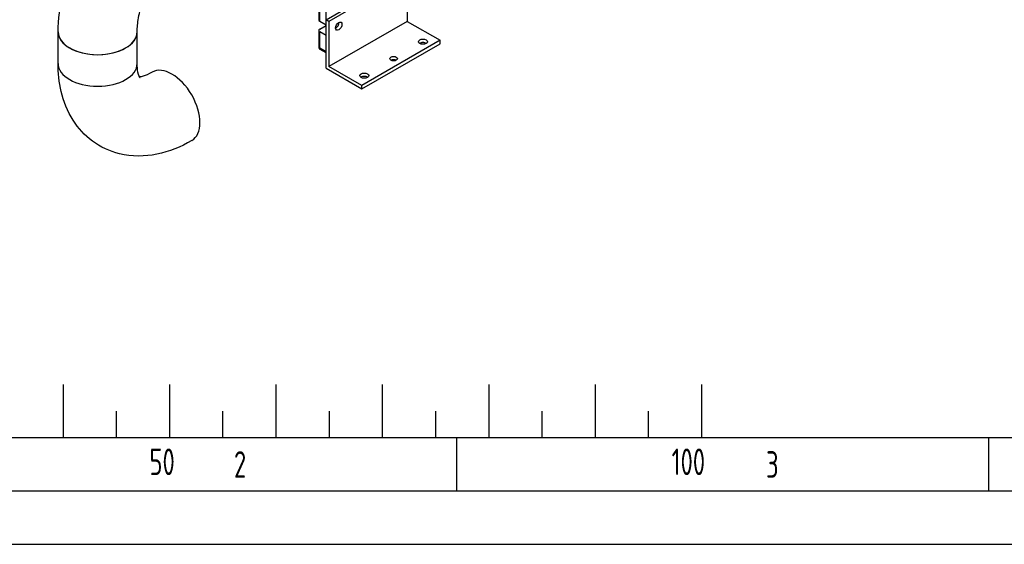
# Model space of a CAD drawing. Header units: millimetres. Extents: x 0 to 5940, y 0 to 4200.
# Tile 2 of 52: x 559 to 1485, y 0 to 493. Entities that reach past the tile are written whole.
import ezdxf

# ---------------------------------------------------------------- set-up
doc = ezdxf.new("R2010")
doc.units = ezdxf.units.MM
doc.header["$LTSCALE"] = 50
doc.layers.get('0').update_dxf_attribs({"linetype": 'CONTINUOUS'})
doc.layers.add('02-LINIE-035', color=2, linetype='CONTINUOUS')
doc.layers.add('KSB-BLATTRAND', color=2, linetype='CONTINUOUS')
doc.styles.get("Standard").update_dxf_attribs({"font": 'ISOCP.SHX'})

# ---------------------------------------------------------------- blocks, each defined once
blk = doc.blocks.new('Rahmen_A2')
at = {"color": 1, "ltscale": 150}
for p, q in [((584, 10), (10, 10)), ((0, 0), (594, 0))]:
    blk.add_line(p, q, dxfattribs=at)
at = {"layer": 'KSB-BLATTRAND'}
for p, q in [((60, 15), (60, 10)), ((70, 15), (70, 10)), ((80, 15), (80, 10)), ((90, 15), (90, 10)), ((100, 15), (100, 10)), ((110, 15), (110, 10)), ((120, 15), (120, 10)), ((65, 12.5), (65, 10)), ((75, 12.5), (75, 10)), ((85, 12.5), (85, 10)), ((95, 12.5), (95, 10)), ((105, 12.5), (105, 10)), ((115, 12.5), (115, 10)), ((97, 5), (97, 10)), ((147, 5), (147, 10)), ((589, 5), (5, 5))]:
    blk.add_line(p, q, dxfattribs=at)
at = {"layer": 'KSB-BLATTRAND', "width": 0.75}
for s, p in [('50', (68.125, 6.5)), ('2', (76.0625, 6.25)), ('100', (117.1875, 6.5)), ('3', (126.0625, 6.25))]:
    blk.add_text(s, height=2.5, dxfattribs=at).set_placement(p)

msp = doc.modelspace()

# ---------------------------------------------------------------- linework, layer by layer
at = {"layer": '02-LINIE-035'}
for p, q in [((847.19, 492.93), (920.73, 535.39)), ((923.49, 533.8), (849.95, 491.34)), ((923.49, 533.8), (923.49, 491.34)), ((840.27, 503), (840.27, 492.93)), ((841.22, 491.61), (841.22, 501.67)), ((847.19, 488.16), (847.19, 503.02)), ((841.22, 491.61), (847.19, 488.16)), ((849.95, 491.34), (847.19, 492.93)), ((847.19, 447.29), (847.19, 492.93)), ((923.49, 491.34), (849.95, 448.88)), ((849.95, 491.34), (849.95, 448.88)), ((923.49, 491.34), (954.28, 473.56)), ((595.4, 451.8), (595.4, 481.52)), ((669.7, 451.8), (669.7, 481.52)), ((840.27, 482.85), (840.27, 467.46)), ((841.22, 484.18), (847.19, 487.63)), ((847.19, 478.07), (841.22, 481.52)), ((841.22, 466.13), (841.22, 481.52)), ((847.19, 462.68), (847.19, 478.07)), ((954.28, 473.56), (880.75, 431.1)), ((954.28, 470.38), (954.28, 473.56)), ((847.19, 462.68), (841.22, 466.13)), ((847.19, 461.8), (841.76, 464.94)), ((880.75, 427.92), (954.28, 470.38)), ((847.19, 447.29), (880.75, 427.92)), ((880.75, 431.1), (849.95, 448.88)), ((880.75, 427.92), (880.75, 431.1))]:
    msp.add_line(p, q, dxfattribs=at)
for centre, major_axis, start_param, end_param in [((843.52, 492.93), (-3.25, 0), 0, 0.785398), ((856.39, 488.42), (2.11, 3.66), 3.852754, 5.572024), ((632.55, 481.52), (37.15, 0), 3.141593, 6.283185), ((632.55, 481.52), (-37.15, 0), 0, 3.141593), ((843.52, 482.85), (-3.25, 0), 5.497787, 7.068583), ((843.52, 467.46), (-3.25, 0), 0, 0.785398), ((843.06, 467.19), (-1.3, -2.25), 5.497787, 6.283185), ((938.2, 469.05), (-4.22, 0), 3.852754, 5.572024), ((910.62, 453.13), (-3.57, 0), 4.022614, 5.402164), ((632.55, 451.8), (37.15, 0), 3.141593, 6.283185), ((632.55, 451.8), (37.15, 0), 3.141593, 6.283185), ((702.41, 411.47), (-18.57, 32.17), 3.141593, 6.283185), ((883.04, 437.21), (-4.22, 0), 3.852754, 5.572024)]:
    msp.add_ellipse(centre, major_axis=major_axis, ratio=0.57735, start_param=start_param, end_param=end_param, dxfattribs=at)
for centre, major_axis in [((859.14, 486.83), (2.11, 3.66)), ((938.2, 472.24), (4.22, 0)), ((910.62, 456.31), (3.57, 0)), ((883.04, 440.39), (4.22, 0))]:
    msp.add_ellipse(centre, major_axis=major_axis, ratio=0.57735, dxfattribs=at)
for points, knots in [([(595.4, 481.52), (595.4, 493.34), (596.99, 505.3), (602.74, 529.04), (606.91, 540.82), (617.42, 563.6), (623.77, 574.59), (638.24, 595.09), (646.36, 604.59), (664.05, 621.44), (673.61, 628.79), (683.84, 634.7)], [3.141593, 3.141593, 3.141593, 3.141593, 3.455752, 3.455752, 3.769911, 3.769911, 4.08407, 4.08407, 4.39823, 4.39823, 4.712389, 4.712389, 4.712389, 4.712389]), ([(669.7, 481.52), (669.7, 485.35), (670.1, 489.85), (671.98, 499.95), (673.52, 505.6), (677.81, 517.4), (680.61, 523.56), (687.22, 535.56), (691.06, 541.38), (699.21, 551.89), (703.53, 556.57), (711.91, 564.25), (715.97, 567.3), (720.09, 569.83), (720.54, 570.1), (720.99, 570.36)], [3.141593, 3.141593, 3.141593, 3.141593, 3.3781, 3.3781, 3.629436, 3.629436, 3.89276, 3.89276, 4.161142, 4.161142, 4.426416, 4.426416, 4.680594, 4.680594, 4.712389, 4.712389, 4.712389, 4.712389]), ([(840.27, 467.46), (840.27, 467.2), (840.3, 466.95), (840.43, 466.48), (840.52, 466.26), (840.74, 465.88), (840.86, 465.71), (841.11, 465.43), (841.24, 465.31), (841.5, 465.1), (841.63, 465.01), (841.76, 464.94)], [0.7853982, 0.7853982, 0.7853982, 0.7853982, 0.9424778, 0.9424778, 1.0995574, 1.0995574, 1.2566371, 1.2566371, 1.4137167, 1.4137167, 1.5707963, 1.5707963, 1.5707963, 1.5707963]), ([(720.99, 379.3), (710.75, 373.39), (699.82, 368.89), (676.91, 364.26), (664.86, 364.06), (644, 369.16), (635.19, 373.25), (620.37, 384.29), (614.29, 391.03), (604.19, 406.84), (600.58, 416.06), (596.3, 434.1), (595.4, 442.92), (595.4, 451.8)], [3.141593, 3.141593, 3.141593, 3.141593, 3.455752, 3.455752, 3.760279, 3.760279, 3.994402, 3.994402, 4.218271, 4.218271, 4.47615, 4.47615, 4.712389, 4.712389, 4.712389, 4.712389]), ([(672.37, 438.15), (672.37, 438.15), (672.33, 438.19), (671.96, 438.74), (671.04, 440.43), (669.99, 445.81), (669.7, 448.56), (669.7, 451.8)], [4.1328732, 4.1328732, 4.1328732, 4.1328732, 4.2048499, 4.2048499, 4.5118443, 4.5118443, 4.712389, 4.712389, 4.712389, 4.712389]), ([(683.84, 443.64), (680.53, 441.73), (677.61, 440.51), (673.8, 439.38), (672.59, 439.18), (671.8, 439.12)], [3.1415927, 3.1415927, 3.1415927, 3.1415927, 3.3781003, 3.3781003, 3.5490777, 3.5490777, 3.5490777, 3.5490777])]:
    msp.add_open_spline(points, degree=3, knots=knots, dxfattribs=at)

# ---------------------------------------------------------------- block references
at = {"layer": 'KSB-BLATTRAND', "xscale": 10, "yscale": 10, "zscale": 10}
msp.add_blockref('Rahmen_A2', (0, 0), dxfattribs=at)

doc.saveas('drawing.dxf')
